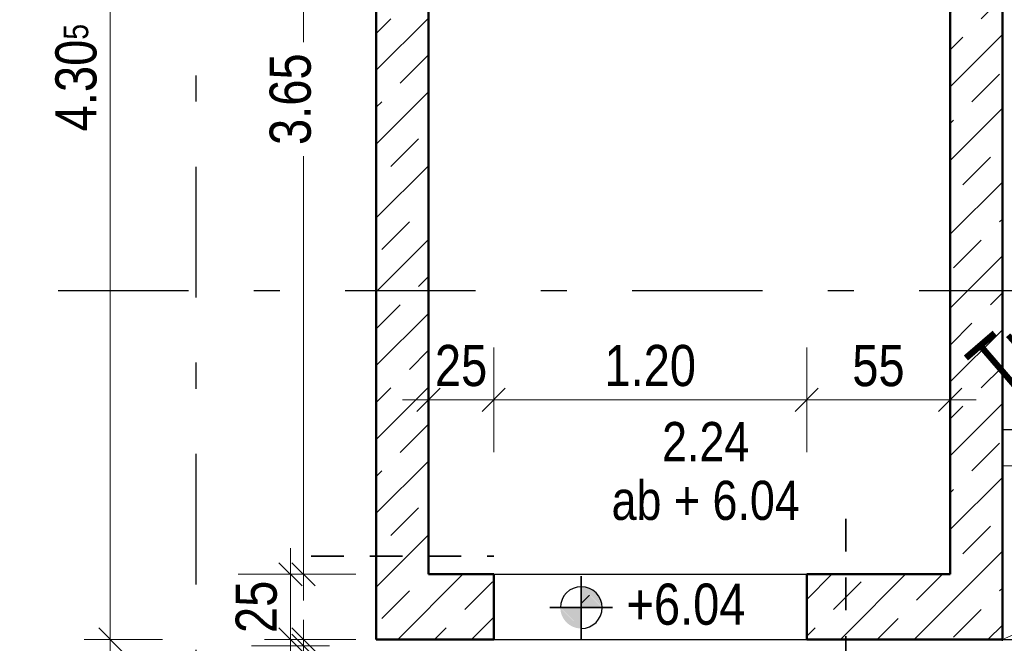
# Model space of a CAD drawing. Header units: millimetres. Extents: x 0 to 78.9, y -26.7 to 42.
# Tile 6 of 68: x 5.2 to 8.9, y 13.5 to 15.9. Entities that reach past the tile are written whole.
import ezdxf

# ---------------------------------------------------------------- set-up
doc = ezdxf.new("R2010")
doc.units = ezdxf.units.MM
for name, pattern in [('DASHDOT', [1, 0.5, -0.25, 0, -0.25]), ('DASHDOTX2', [2, 1, -0.5, 0, -0.5]), ('HIDDEN', [0.375, 0.25, -0.125])]:
    doc.linetypes.add(name, pattern=pattern)
for name, color, linetype, lineweight in [('Achsen', 7, 'Continuous', 20), ('Schraffuren', 7, 'Continuous', 20), ('Texte', 7, 'Continuous', 20)]:
    doc.layers.add(name, color=color, linetype=linetype, lineweight=lineweight)
doc.styles.add('Arial Narrow', font='ARIALN.TTF')
doc.dimstyles.new('Arch_Strakon_dimstyle', dxfattribs={"dimtxt": 11.25, "dimasz": 1, "dimexe": 1.25, "dimexo": 0.0625, "dimgap": 1, "dimtad": 0, "dimdec": 5, "dimzin": 12, "dimdsep": 46, "dimtxsty": 'Arial Narrow', "dimblk": 'Arrowhead_Tick', "dimsah": 1, "dimcen": 0, "dimse1": 1, "dimse2": 1, "dimclrd": 6, "dimclrt": 3, "dimazin": 0, "dimtfac": 1, "dimtdec": 4, "dimtmove": 0, "dimatfit": 3, "dimldrblk": 'NONE', "dimfxl": 1, "dimtvp": 1, "dimtolj": 1, "dimtzin": 0, "dimlwd": 13, "dimarcsym": 2})
pattern_1 = [(45, (0, 0), (-0.1414214, 0.1414214), [0.15, -0.1]), (45, (-0.07071, 0.07071), (-0.1414214, 0.1414214), [])]

# ---------------------------------------------------------------- blocks, each defined once
blk = doc.blocks.new('Arrowhead_Tick')
at = {"color": 0, "linetype": 'Continuous', "lineweight": -2}
for p, q in [((0, 20), (0, -10)), ((-1, 0), (0, 0)), ((10, 0), (0, 0))]:
    blk.add_line(p, q, dxfattribs=at)
at = {"color": 2, "linetype": 'Continuous', "lineweight": 35}
blk.add_line((4.42, 4.42), (-4.42, -4.42), dxfattribs=at)
blk = doc.blocks.new('*D31')
at = {"layer": 'Achsen', "color": 6, "linetype": 'Continuous', "lineweight": 13}
blk.add_line((3.3619, 13.5418), (3.3619, 14.8584), dxfattribs=at)
at = {"layer": 'Defpoints', "color": 0}
for p in [(3.1006, 14.8684), (3.3619, 14.8684), (8.9201, 13.5318)]:
    blk.add_point(p, dxfattribs=at)
at = {"layer": 'Achsen', "color": 6, "lineweight": 13, "xscale": 0.01, "yscale": 0.01, "zscale": 0.01}
for p, rotation in [((3.3619, 14.8684), 90), ((3.3619, 13.5318), 270)]:
    blk.add_blockref('Arrowhead_Tick', p, dxfattribs=dict(at, rotation=rotation))
at = {"layer": 'Achsen', "color": 2, "lineweight": -2, "insert": (3.2315, 14.2001), "char_height": 0.1575, "attachment_point": 5, "rotation": 90, "style": 'Arial Narrow'}
blk.add_mtext('\\A1;1.33{\\A1;\\H.6x;\\S5;}', dxfattribs=at)
blk = doc.blocks.new('_None')
blk = doc.blocks.new('*D32')
at = {"layer": 'Achsen', "color": 6, "linetype": 'Continuous', "lineweight": 13}
for p, q in [((3.4119, 13.5418), (3.4119, 13.5518)), ((3.4119, 13.5077), (3.4119, 13.5318)), ((3.4119, 13.4977), (3.4119, 13.4877))]:
    blk.add_line(p, q, dxfattribs=at)
at = {"layer": 'Defpoints', "color": 0}
for p in [(3.4119, 13.5318), (6.5201, 13.5318), (2.3029, 13.5077)]:
    blk.add_point(p, dxfattribs=at)
at = {"layer": 'Achsen', "color": 6, "lineweight": 13, "xscale": 0.01, "yscale": 0.01, "zscale": 0.01}
for p, rotation in [((3.4119, 13.5077), 90.00000000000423), ((3.4119, 13.5318), 270.0000000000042)]:
    blk.add_blockref('Arrowhead_Tick', p, dxfattribs=dict(at, rotation=rotation))
at = {"layer": 'Achsen', "color": 2, "lineweight": -2, "insert": (3.3619, 13.3422), "char_height": 0.1575, "attachment_point": 5, "rotation": 90, "style": 'Arial Narrow'}
blk.add_mtext('\\A1;2{\\A1;\\H.6x;\\S5;}', dxfattribs=at)
blk = doc.blocks.new('*D128')
at = {"layer": 'Achsen', "color": 6, "linetype": 'Continuous', "lineweight": 13}
for p, q in [((6.2411, 13.5418), (6.2411, 13.5518)), ((6.2411, 13.5077), (6.2411, 13.5318)), ((6.2411, 13.4977), (6.2411, 13.4877))]:
    blk.add_line(p, q, dxfattribs=at)
at = {"layer": 'Defpoints', "color": 0}
for p in [(6.2411, 13.5318), (6.5201, 13.5318), (6.7893, 13.5077)]:
    blk.add_point(p, dxfattribs=at)
at = {"layer": 'Achsen', "color": 6, "lineweight": 13, "xscale": 0.01, "yscale": 0.01, "zscale": 0.01}
for p, rotation in [((6.2411, 13.5077), 90), ((6.2411, 13.5318), 270)]:
    blk.add_blockref('Arrowhead_Tick', p, dxfattribs=dict(at, rotation=rotation))
at = {"layer": 'Achsen', "color": 2, "lineweight": -2, "insert": (6.1911, 13.3422), "char_height": 0.1575, "attachment_point": 5, "rotation": 90, "style": 'Arial Narrow'}
blk.add_mtext('\\A1;2{\\A1;\\H.6x;\\S5;}', dxfattribs=at)
blk = doc.blocks.new('*D129')
at = {"layer": 'Achsen', "color": 6, "linetype": 'Continuous', "lineweight": 13}
blk.add_line((6.1911, 13.5418), (6.1911, 13.7718), dxfattribs=at)
at = {"layer": 'Defpoints', "color": 0}
for p in [(6.1911, 13.7818), (6.7201, 13.7818), (6.5201, 13.5318)]:
    blk.add_point(p, dxfattribs=at)
at = {"layer": 'Achsen', "color": 6, "lineweight": 13, "xscale": 0.01, "yscale": 0.01, "zscale": 0.01}
for p, rotation in [((6.1911, 13.7818), 90), ((6.1911, 13.5318), 270)]:
    blk.add_blockref('Arrowhead_Tick', p, dxfattribs=dict(at, rotation=rotation))
at = {"layer": 'Achsen', "color": 2, "lineweight": -2, "insert": (6.0607, 13.6568), "char_height": 0.1575, "attachment_point": 5, "rotation": 90, "style": 'Arial Narrow'}
blk.add_mtext('\\A1;25', dxfattribs=at)
blk = doc.blocks.new('*D130')
at = {"layer": 'Achsen', "color": 6, "linetype": 'Continuous', "lineweight": 13}
for p, q in [((6.2411, 17.4218), (6.2411, 15.8201)), ((6.2411, 13.7918), (6.2411, 15.3835))]:
    blk.add_line(p, q, dxfattribs=at)
at = {"layer": 'Defpoints', "color": 0}
for p in [(6.2411, 17.4318), (6.7201, 17.4318), (6.7201, 13.7818)]:
    blk.add_point(p, dxfattribs=at)
at = {"layer": 'Achsen', "color": 6, "lineweight": 13, "xscale": 0.01, "yscale": 0.01, "zscale": 0.01}
for p, rotation in [((6.2411, 17.4318), 90), ((6.2411, 13.7818), 270)]:
    blk.add_blockref('Arrowhead_Tick', p, dxfattribs=dict(at, rotation=rotation))
at = {"layer": 'Achsen', "color": 2, "lineweight": -2, "insert": (6.1911, 15.6018), "char_height": 0.1575, "attachment_point": 5, "rotation": 90, "style": 'Arial Narrow'}
blk.add_mtext('\\A1;3.65', dxfattribs=at)
blk = doc.blocks.new('*D133')
at = {"layer": 'Achsen', "color": 6, "linetype": 'Continuous', "lineweight": 13}
blk.add_line((5.5, 13.5418), (5.5, 17.8268), dxfattribs=at)
at = {"layer": 'Defpoints', "color": 0}
for p in [(5.5, 17.8368), (6.5201, 17.8368), (6.5201, 13.5318)]:
    blk.add_point(p, dxfattribs=at)
at = {"layer": 'Achsen', "color": 6, "lineweight": 13, "xscale": 0.01, "yscale": 0.01, "zscale": 0.01}
for p, rotation in [((5.5, 17.8368), 90), ((5.5, 13.5318), 270)]:
    blk.add_blockref('Arrowhead_Tick', p, dxfattribs=dict(at, rotation=rotation))
at = {"layer": 'Achsen', "color": 2, "lineweight": -2, "insert": (5.3696, 15.6843), "char_height": 0.1575, "attachment_point": 5, "rotation": 90, "style": 'Arial Narrow'}
blk.add_mtext('\\A1;4.30{\\A1;\\H.6x;\\S5;}', dxfattribs=at)
blk = doc.blocks.new('*D295')
at = {"layer": 'Achsen', "color": 6, "linetype": 'Continuous', "lineweight": 13}
blk.add_line((4.3, 13.5418), (4.3, 13.7718), dxfattribs=at)
at = {"layer": 'Defpoints', "color": 0}
for p in [(4.3, 13.7818), (6.7201, 13.7818), (6.5201, 13.5318)]:
    blk.add_point(p, dxfattribs=at)
at = {"layer": 'Achsen', "color": 6, "lineweight": 13, "xscale": 0.01, "yscale": 0.01, "zscale": 0.01}
for p, rotation in [((4.3, 13.7818), 90), ((4.3, 13.5318), 270)]:
    blk.add_blockref('Arrowhead_Tick', p, dxfattribs=dict(at, rotation=rotation))
at = {"layer": 'Achsen', "color": 2, "lineweight": 35, "insert": (4.1696, 13.6568), "char_height": 0.1575, "attachment_point": 5, "rotation": 90, "style": 'Arial Narrow'}
blk.add_mtext('\\A1;25', dxfattribs=at)
blk = doc.blocks.new('*D296')
at = {"layer": 'Achsen', "color": 6, "linetype": 'Continuous', "lineweight": 13}
blk.add_line((4.3, 13.7918), (4.3, 17.4218), dxfattribs=at)
at = {"layer": 'Defpoints', "color": 0}
for p in [(4.3, 17.4318), (6.7201, 17.4318), (6.7201, 13.7818)]:
    blk.add_point(p, dxfattribs=at)
at = {"layer": 'Achsen', "color": 6, "lineweight": 13, "xscale": 0.01, "yscale": 0.01, "zscale": 0.01}
for p, rotation in [((4.3, 17.4318), 90), ((4.3, 13.7818), 270)]:
    blk.add_blockref('Arrowhead_Tick', p, dxfattribs=dict(at, rotation=rotation))
at = {"layer": 'Achsen', "color": 2, "lineweight": 35, "insert": (4.1696, 15.6068), "char_height": 0.1575, "attachment_point": 5, "rotation": 90, "style": 'Arial Narrow'}
blk.add_mtext('\\A1;3.65', dxfattribs=at)
blk = doc.blocks.new('*D457')
at = {"color": 6, "linetype": 'Continuous', "lineweight": 13}
blk.add_line((3.9, 13.5418), (3.9, 20.2084), dxfattribs=at)
at = {"layer": 'Defpoints', "color": 0}
for p in [(3.9, 20.2184), (6.5201, 20.2184), (6.5201, 13.5318)]:
    blk.add_point(p, dxfattribs=at)
at = {"color": 6, "lineweight": 13, "xscale": 0.01, "yscale": 0.01, "zscale": 0.01}
for p, rotation in [((3.9, 20.2184), 90), ((3.9, 13.5318), 270)]:
    blk.add_blockref('Arrowhead_Tick', p, dxfattribs=dict(at, rotation=rotation))
at = {"color": 2, "lineweight": 35, "insert": (3.7696, 16.8751), "char_height": 0.1575, "attachment_point": 5, "rotation": 90, "style": 'Arial Narrow'}
blk.add_mtext('\\A1;6.68{\\A1;\\H.6x;\\S5;}', dxfattribs=at)
blk = doc.blocks.new('*D570')
at = {"layer": 'Achsen', "color": 6, "linetype": 'Continuous', "lineweight": 13}
blk.add_line((6.7301, 14.45), (6.9601, 14.45), dxfattribs=at)
at = {"layer": 'Defpoints', "color": 0}
for p in [(6.9701, 14.45), (6.7201, 13.7818), (6.9701, 13.7818)]:
    blk.add_point(p, dxfattribs=at)
at = {"layer": 'Achsen', "color": 6, "lineweight": 13, "xscale": 0.01, "yscale": 0.01, "zscale": 0.01}
blk.add_blockref('Arrowhead_Tick', (6.9701, 14.45), dxfattribs=at)
at = {"layer": 'Achsen', "color": 6, "lineweight": 13, "xscale": 0.01, "yscale": 0.01, "zscale": 0.01, "rotation": 180}
blk.add_blockref('Arrowhead_Tick', (6.7201, 14.45), dxfattribs=at)
at = {"layer": 'Achsen', "color": 2, "lineweight": 35, "insert": (6.8451, 14.5804), "char_height": 0.1575, "attachment_point": 5, "style": 'Arial Narrow'}
blk.add_mtext('\\A1;25', dxfattribs=at)
blk = doc.blocks.new('*D571')
at = {"layer": 'Achsen', "color": 6, "linetype": 'Continuous', "lineweight": 13}
blk.add_line((8.1801, 14.45), (8.7101, 14.45), dxfattribs=at)
at = {"layer": 'Defpoints', "color": 0}
for p in [(8.7201, 14.45), (8.1701, 13.7818), (8.7201, 13.7818)]:
    blk.add_point(p, dxfattribs=at)
at = {"layer": 'Achsen', "color": 6, "lineweight": 13, "xscale": 0.01, "yscale": 0.01, "zscale": 0.01}
blk.add_blockref('Arrowhead_Tick', (8.7201, 14.45), dxfattribs=at)
at = {"layer": 'Achsen', "color": 6, "lineweight": 13, "xscale": 0.01, "yscale": 0.01, "zscale": 0.01, "rotation": 180}
blk.add_blockref('Arrowhead_Tick', (8.1701, 14.45), dxfattribs=at)
at = {"layer": 'Achsen', "color": 2, "lineweight": 35, "insert": (8.4451, 14.5801), "char_height": 0.1575, "attachment_point": 5, "style": 'Arial Narrow'}
blk.add_mtext('\\A1;55', dxfattribs=at)
blk = doc.blocks.new('*D578')
at = {"layer": 'Achsen', "color": 6, "linetype": 'Continuous', "lineweight": 13}
blk.add_line((6.9801, 14.45), (8.1601, 14.45), dxfattribs=at)
at = {"layer": 'Defpoints', "color": 0}
for p in [(8.1701, 14.45), (6.9701, 13.7818), (8.1701, 13.7818)]:
    blk.add_point(p, dxfattribs=at)
at = {"layer": 'Achsen', "color": 6, "lineweight": 13, "xscale": 0.01, "yscale": 0.01, "zscale": 0.01}
blk.add_blockref('Arrowhead_Tick', (8.1701, 14.45), dxfattribs=at)
at = {"layer": 'Achsen', "color": 6, "lineweight": 13, "xscale": 0.01, "yscale": 0.01, "zscale": 0.01, "rotation": 180}
blk.add_blockref('Arrowhead_Tick', (6.9701, 14.45), dxfattribs=at)
at = {"layer": 'Achsen', "color": 2, "lineweight": 35, "insert": (7.5701, 14.5804), "char_height": 0.1575, "attachment_point": 5, "style": 'Arial Narrow'}
blk.add_mtext('\\A1;1.20', dxfattribs=at)

msp = doc.modelspace()

# ---------------------------------------------------------------- hatches: boundary and pattern name
at = {"layer": 'Schraffuren', "lineweight": 35}
h = msp.add_hatch(dxfattribs=at)
h.set_pattern_fill('bB', color=2, scale=0.01, angle=45, style=0, pattern_type=2)
h.set_pattern_definition(pattern_1)
h.paths.add_polyline_path([(6.7200962, 13.8513758), (6.5200962, 13.8513758), (6.5200962, 17.6318211), (6.7200962, 17.6318211)])
h = msp.add_hatch(dxfattribs=at)
h.set_pattern_fill('bB', color=2, scale=0.01, angle=45, style=0, pattern_type=2)
h.set_pattern_definition(pattern_1)
h.paths.add_polyline_path([(8.9200941, 17.6318211), (8.9200941, 13.7818142), (8.7200941, 13.7818142), (8.7200941, 17.6318211)])
h = msp.add_hatch(dxfattribs=at)
h.set_pattern_fill('bB', color=2, scale=0.01, angle=45, style=0, pattern_type=2)
h.set_pattern_definition(pattern_1)
h.paths.add_polyline_path([(6.7200962, 13.8513758), (6.7200962, 13.7818142), (6.5200962, 13.7818142), (6.5200962, 13.8513758)])
h = msp.add_hatch(dxfattribs=at)
h.set_pattern_fill('bB', color=2, scale=0.01, angle=45, style=0, pattern_type=2)
h.set_pattern_definition(pattern_1)
h.paths.add_polyline_path([(6.9700962, 13.5318142), (6.5200962, 13.5318142), (6.5200962, 13.7818142), (6.9700962, 13.7818142)])
h = msp.add_hatch(dxfattribs=at)
h.set_pattern_fill('bB', color=2, scale=0.01, angle=45, style=0, pattern_type=2)
h.set_pattern_definition(pattern_1)
h.paths.add_polyline_path([(8.3196555, 13.7818142), (8.3196555, 13.5318176), (8.1700962, 13.5318142), (8.1700962, 13.7818142)])
h = msp.add_hatch(dxfattribs=at)
h.set_pattern_fill('bB', color=2, scale=0.01, angle=45, style=0, pattern_type=2)
h.set_pattern_definition(pattern_1)
h.paths.add_polyline_path([(8.9200941, 13.7818142), (8.9200941, 13.5318142), (8.3196555, 13.5318176), (8.3196555, 13.7818142)])
at = {"layer": 'Texte', "lineweight": 13}
h = msp.add_hatch(dxfattribs=at)
h.set_pattern_fill('FT', color=6, scale=0.01, angle=45, style=0, pattern_type=2)
h.set_pattern_definition([(45, (0, 0), (-0.0707107, 0.0707107), []), (135, (0, 0), (-0.0707107, -0.0707107), [])])
h.paths.add_polyline_path([(7.3058361, 13.7340672), (7.3858361, 13.6540672), (7.3058361, 13.6540672)])
at = {"layer": 'Texte', "lineweight": 13, "true_color": 0xcccccc}
for points in [[(7.3058361, 13.7340672), (7.3858361, 13.6540672), (7.3058361, 13.6540672)], [(7.3858242, 13.6554481), (7.3857884, 13.6568285), (7.3857288, 13.6582081), (7.3856455, 13.6595865), (7.3855383, 13.6609633), (7.3854074, 13.662338), (7.3852528, 13.6637102), (7.3850745, 13.6650795), (7.3848726, 13.6664456), (7.3846472, 13.667808), (7.3843983, 13.6691662), (7.384126, 13.67052), (7.3838303, 13.6718689), (7.3835114, 13.6732125), (7.3831694, 13.6745504), (7.3828043, 13.6758821), (7.3824163, 13.6772074), (7.3820055, 13.6785258), (7.381572, 13.6798369), (7.3811159, 13.6811403), (7.3806374, 13.6824356), (7.3801366, 13.6837225), (7.3796136, 13.6850006), (7.3790687, 13.6862694), (7.378502, 13.6875287), (7.3779136, 13.6887779), (7.3773037, 13.6900169), (7.3766726, 13.6912451), (7.3760203, 13.6924622), (7.3753471, 13.6936679), (7.3746532, 13.6948618), (7.3739388, 13.6960436), (7.3732041, 13.6972128), (7.3724494, 13.6983692), (7.3716748, 13.6995124), (7.3708806, 13.7006421), (7.370067, 13.7017578), (7.3692342, 13.7028594), (7.3683826, 13.7039464), (7.3675123, 13.7050186), (7.3666237, 13.7060756), (7.3657169, 13.7071171), (7.3647923, 13.7081427), (7.3638502, 13.7091523), (7.3628907, 13.7101455), (7.3619143, 13.7111219), (7.3609211, 13.7120813), (7.3599116, 13.7130235), (7.3588859, 13.7139481), (7.3578444, 13.7148549), (7.3567874, 13.7157435), (7.3557153, 13.7166138), (7.3546282, 13.7174654), (7.3535267, 13.7182981), (7.3524109, 13.7191117), (7.3512813, 13.7199059), (7.3501381, 13.7206806), (7.3489817, 13.7214353), (7.3478124, 13.72217), (7.3466307, 13.7228844), (7.3454368, 13.7235783), (7.3442311, 13.7242515), (7.3430139, 13.7249037), (7.3417857, 13.7255349), (7.3405468, 13.7261447), (7.3392975, 13.7267331), (7.3380383, 13.7272999), (7.3367694, 13.7278448), (7.3354914, 13.7283677), (7.3342045, 13.7288685), (7.3329091, 13.7293471), (7.3316057, 13.7298031), (7.3302946, 13.7302367), (7.3289762, 13.7306475), (7.327651, 13.7310355), (7.3263192, 13.7314006), (7.3249813, 13.7317426), (7.3236378, 13.7320615), (7.3222889, 13.7323571), (7.3209351, 13.7326294), (7.3195768, 13.7328784), (7.3182144, 13.7331038), (7.3168484, 13.7333057), (7.315479, 13.733484), (7.3141068, 13.7336386), (7.3127321, 13.7337695), (7.3113554, 13.7338766), (7.309977, 13.73396), (7.3085974, 13.7340196), (7.3072169, 13.7340553), (7.3058361, 13.7340672)], [(7.3058361, 13.6540672), (7.3058361, 13.5740672), (7.2258361, 13.6540672)], [(7.225848, 13.6526864), (7.2258837, 13.6513059), (7.2259433, 13.6499263), (7.2260267, 13.6485479), (7.2261339, 13.6471712), (7.2262648, 13.6457965), (7.2264194, 13.6444243), (7.2265976, 13.643055), (7.2267995, 13.6416889), (7.227025, 13.6403265), (7.2272739, 13.6389682), (7.2275462, 13.6376144), (7.2278418, 13.6362656), (7.2281607, 13.634922), (7.2285028, 13.6335841), (7.2288678, 13.6322523), (7.2292558, 13.6309271), (7.2296667, 13.6296087), (7.2301002, 13.6282976), (7.2305563, 13.6269942), (7.2310348, 13.6256988), (7.2315356, 13.624412), (7.2320585, 13.6231339), (7.2326034, 13.6218651), (7.2331702, 13.6206058), (7.2337586, 13.6193565), (7.2343684, 13.6181176), (7.2349996, 13.6168894), (7.2356519, 13.6156722), (7.236325, 13.6144665), (7.2370189, 13.6132726), (7.2377333, 13.6120909), (7.238468, 13.6109216), (7.2392228, 13.6097652), (7.2399974, 13.6086221), (7.2407916, 13.6074924), (7.2416052, 13.6063766), (7.2424379, 13.6052751), (7.2432896, 13.6041881), (7.2441598, 13.6031159), (7.2450485, 13.6020589), (7.2459552, 13.6010174), (7.2468798, 13.5999917), (7.247822, 13.5989822), (7.2487814, 13.597989), (7.2497579, 13.5970126), (7.250751, 13.5960531), (7.2517606, 13.595111), (7.2527863, 13.5941864), (7.2538278, 13.5932796), (7.2548847, 13.592391), (7.2559569, 13.5915207), (7.2570439, 13.5906691), (7.2581455, 13.5898364), (7.2592612, 13.5890228), (7.2603909, 13.5882285), (7.2615341, 13.5874539), (7.2626905, 13.5866992), (7.2638597, 13.5859645), (7.2650415, 13.5852501), (7.2662354, 13.5845562), (7.2674411, 13.583883), (7.2686582, 13.5832308), (7.2698864, 13.5825996), (7.2711254, 13.5819897), (7.2723747, 13.5814013), (7.2736339, 13.5808346), (7.2749027, 13.5802897), (7.2761808, 13.5797667), (7.2774677, 13.5792659), (7.278763, 13.5787874), (7.2800664, 13.5783313), (7.2813775, 13.5778978), (7.2826959, 13.577487), (7.2840212, 13.577099), (7.285353, 13.5767339), (7.2866908, 13.5763919), (7.2880344, 13.576073), (7.2893833, 13.5757774), (7.2907371, 13.575505), (7.2920954, 13.5752561), (7.2934577, 13.5750307), (7.2948238, 13.5748288), (7.2961931, 13.5746505), (7.2975654, 13.5744959), (7.29894, 13.574365), (7.3003168, 13.5742579), (7.3016952, 13.5741745), (7.3030748, 13.5741149), (7.3044552, 13.5740792), (7.3058361, 13.5740672)]]:
    msp.add_hatch(color=254, dxfattribs=at).paths.add_polyline_path(points)

# ---------------------------------------------------------------- linework, layer by layer
at = {"color": 6, "linetype": 'HIDDEN', "lineweight": 13, "ltscale": 0.5}
msp.add_line((8.9200941, 14.1968027), (10.7200941, 14.1968027), dxfattribs=at)
at = {"color": 2, "linetype": 'HIDDEN', "lineweight": 35, "ltscale": 0.5}
for p, q in [((8.3196555, 12.519235), (8.3196555, 14.0318142)), ((6.2700962, 13.8513758), (6.9700962, 13.8513758))]:
    msp.add_line(p, q, dxfattribs=at)
at = {"color": 3, "linetype": 'Continuous', "lineweight": 25}
msp.add_line((8.9200941, 13.5268142), (8.9200941, 13.5318142), dxfattribs=at)
at = {"layer": 'Achsen', "color": 3, "linetype": 'DASHDOTX2', "lineweight": 25, "ltscale": 0.5}
for p, q in [((5.8276415, 39.542572), (5.8276415, 12.5145336)), ((3.1006415, 14.8683995), (42.9732145, 14.8683995))]:
    msp.add_line(p, q, dxfattribs=at)
at = {"layer": 'Achsen', "color": 5, "linetype": 'Continuous', "lineweight": 18}
msp.add_line((10.7700941, 14.3368027), (8.9200941, 13.5318142), dxfattribs=at)
at = {"layer": 'Achsen', "color": 3, "linetype": 'Continuous', "lineweight": 25}
for p, q in [((8.9200941, 14.3368027), (10.7200941, 14.3368027)), ((6.9700962, 13.7818142), (8.1700962, 13.7818142)), ((6.9700962, 13.5318176), (8.1700962, 13.5318176)), ((8.9200941, 13.5318176), (10.7200941, 13.5318176))]:
    msp.add_line(p, q, dxfattribs=at)
at = {"layer": 'Texte', "color": 4, "linetype": 'Continuous', "lineweight": 50}
for p, q in [((6.5200962, 13.8513758), (6.5200962, 17.6318211)), ((8.9200941, 13.7818142), (8.9200941, 17.6318211)), ((6.7200962, 13.8513758), (6.7200962, 17.4318211)), ((8.7200941, 13.7818142), (8.7200941, 17.4318211)), ((6.5200962, 13.7818142), (6.5200962, 13.8513758)), ((6.7200962, 13.7818142), (6.7200962, 13.8513758)), ((6.5200962, 13.5318142), (6.5200962, 13.7818142)), ((6.7200962, 13.7818142), (6.9700962, 13.7818142)), ((6.9700962, 13.5318142), (6.9700962, 13.7818142)), ((8.1700962, 13.7818142), (8.3196555, 13.7818142)), ((8.1700962, 13.5318142), (8.1700962, 13.7818142)), ((8.3196555, 13.7818142), (8.7200941, 13.7818142)), ((8.9200941, 13.5318142), (8.9200941, 13.7818142)), ((6.5200962, 13.5318176), (6.9700962, 13.5318176)), ((8.1700962, 13.5318176), (8.3196555, 13.5318176)), ((8.3196555, 13.5318176), (8.9200941, 13.5318176))]:
    msp.add_line(p, q, dxfattribs=at)
at = {"layer": 'Texte', "color": 2, "linetype": 'DASHDOT', "lineweight": 35, "ltscale": 0.5}
for p, q in [((7.3058361, 13.7740672), (7.3058361, 13.5340672)), ((7.4258361, 13.6540672), (7.1858361, 13.6540672))]:
    msp.add_line(p, q, dxfattribs=at)
at = {"layer": 'Texte', "color": 3, "linetype": 'Continuous', "lineweight": 25}
for start, end in [(90, 180), (0, 90), (270, 0)]:
    msp.add_arc((7.3058361, 13.6540672), 0.08, start, end, dxfattribs=at)

# ---------------------------------------------------------------- texts
at = {"layer": 'Achsen', "color": 4, "lineweight": 50, "insert": (9.1373278, 14.1873821), "char_height": 0.225, "attachment_point": 7, "rotation": 40.7720934, "line_spacing_factor": 0.9, "style": 'Arial Narrow'}
msp.add_mtext('Treppe TR 11{\\P}s. Plan Nr. A-S-TR-01', dxfattribs=at)
at = {"layer": 'Achsen', "color": 2, "lineweight": 35, "insert": (7.7827699, 14.1764201), "char_height": 0.15, "attachment_point": 5, "line_spacing_factor": 0.9, "style": 'Arial Narrow'}
msp.add_mtext('2.24{\\P}ab + 6.04', dxfattribs=at)
at = {"layer": 'Texte', "color": 2, "lineweight": 35, "style": 'Arial Narrow'}
msp.add_text('+6.04', height=0.1575, dxfattribs=at).set_placement((7.4789723, 13.588457))

# ---------------------------------------------------------------- dimensions: what is measured, and where the dimension line sits
at = {"lineweight": 35}
dim = msp.add_linear_dim(base=(3.9, 20.2183995), p1=(6.5200962, 13.5318142), p2=(6.5200962, 20.2183995), angle=90, text='6.68{\\A1;\\H.6x;\\S5;}', dimstyle='Arch_Strakon_dimstyle', override={"dimscale": 0.01, "dimtxt": 15.75, "dimasz": 1, "dimgap": 5, "dimtad": 1, "dimjust": 0, "dimtih": 0, "dimtoh": 0, "dimdec": 5, "dimdsep": 46, "dimtxsty": 'Arial Narrow', "dimclrd": 6, "dimclrt": 2, "dimtix": 1, "dimtofl": 255, "dimtmove": 0, "dimatfit": 2, "dimfxl": 0, "dimfxlon": 0, "dimtvp": 31.746032, "dimlwd": 13}, dxfattribs=at)
dim.commit()
dim.dimension.update_dxf_attribs({"geometry": '*D457', "text_midpoint": (3.9, 16.8751068), "dimtype": 160})
at = {"layer": 'Achsen', "lineweight": -2}
for base, p1, p2, text, override, picture, middle in [((5.5, 17.8368211), (6.5200962, 13.5318142), (6.5200962, 17.8368211), '4.30{\\A1;\\H.6x;\\S5;}', {"dimscale": 0.01, "dimtxt": 15.75, "dimasz": 1, "dimgap": 5, "dimtad": 1, "dimjust": 0, "dimtih": 0, "dimtoh": 0, "dimdec": 5, "dimdsep": 46, "dimtxsty": 'Arial Narrow', "dimclrd": 6, "dimclrt": 2, "dimtix": 1, "dimtofl": 255, "dimtmove": 0, "dimatfit": 2, "dimfxl": 0, "dimfxlon": 0, "dimtvp": 31.746032, "dimlwd": 13}, '*D133', (5.5, 15.6843176)), ((6.2410615, 17.4318211), (6.7200962, 13.7818142), (6.7200962, 17.4318211), '3.65', {"dimscale": 0.01, "dimtxt": 15.75, "dimasz": 1, "dimgap": 5, "dimtad": 0, "dimjust": 0, "dimtih": 0, "dimtoh": 0, "dimdec": 5, "dimdsep": 46, "dimtxsty": 'Arial Narrow', "dimclrd": 6, "dimclrt": 2, "dimtix": 0, "dimtofl": 255, "dimtmove": 2, "dimatfit": 2, "dimfxl": 0, "dimfxlon": 0, "dimtvp": 31.746032, "dimlwd": 13}, '*D130', (6.1910615, 15.6018176)), ((3.3619458, 14.8683995), (8.9200941, 13.5318176), (3.1006415, 14.8683995), '1.33{\\A1;\\H.6x;\\S5;}', {"dimscale": 0.01, "dimtxt": 15.75, "dimasz": 1, "dimgap": 5, "dimtad": 1, "dimjust": 0, "dimtih": 0, "dimtoh": 0, "dimdec": 5, "dimdsep": 46, "dimtxsty": 'Arial Narrow', "dimclrd": 6, "dimclrt": 2, "dimtix": 1, "dimtofl": 255, "dimtmove": 0, "dimatfit": 2, "dimfxl": 0, "dimfxlon": 0, "dimtvp": 31.746032, "dimlwd": 13}, '*D31', (3.3619458, 14.2001085)), ((6.1910615, 13.7818142), (6.5200962, 13.5318142), (6.7200962, 13.7818142), '25', {"dimscale": 0.01, "dimtxt": 15.75, "dimasz": 1, "dimgap": 5, "dimtad": 1, "dimjust": 0, "dimtih": 0, "dimtoh": 0, "dimdec": 5, "dimdsep": 46, "dimtxsty": 'Arial Narrow', "dimclrd": 6, "dimclrt": 2, "dimtix": 1, "dimtofl": 255, "dimtmove": 0, "dimatfit": 2, "dimfxl": 0, "dimfxlon": 0, "dimtvp": 31.746032, "dimlwd": 13}, '*D129', (6.1910615, 13.6568142)), ((3.4119458, 13.5318142), (2.302919, 13.5077448), (6.5200962, 13.5318142), '2{\\A1;\\H.6x;\\S5;}', {"dimscale": 0.01, "dimtxt": 15.75, "dimasz": 1, "dimgap": 5, "dimtad": 1, "dimjust": 0, "dimtih": 0, "dimtoh": 0, "dimdec": 5, "dimdsep": 46, "dimtxsty": 'Arial Narrow', "dimclrd": 6, "dimclrt": 2, "dimtix": 0, "dimtofl": 255, "dimtmove": 2, "dimatfit": 2, "dimfxl": 0, "dimfxlon": 0, "dimtvp": 31.746032, "dimlwd": 13}, '*D32', (3.3619458, 13.3421729)), ((6.2410615, 13.5318142), (6.7892876, 13.5077448), (6.5200962, 13.5318142), '2{\\A1;\\H.6x;\\S5;}', {"dimscale": 0.01, "dimtxt": 15.75, "dimasz": 1, "dimgap": 5, "dimtad": 1, "dimjust": 0, "dimtih": 0, "dimtoh": 0, "dimdec": 5, "dimdsep": 46, "dimtxsty": 'Arial Narrow', "dimclrd": 6, "dimclrt": 2, "dimtix": 0, "dimtofl": 255, "dimtmove": 2, "dimatfit": 2, "dimfxl": 0, "dimfxlon": 0, "dimtvp": 31.746032, "dimlwd": 13}, '*D128', (6.1910615, 13.3421729))]:
    dim = msp.add_linear_dim(base=base, p1=p1, p2=p2, angle=90, text=text, dimstyle='Arch_Strakon_dimstyle', override=override, dxfattribs=at)
    dim.commit()
    dim.dimension.update_dxf_attribs({"geometry": picture, "text_midpoint": middle, "dimtype": 160})
at = {"layer": 'Achsen', "lineweight": 35}
for base, p1, p2, text, picture, middle in [((4.3, 17.4318211), (6.7200962, 13.7818142), (6.7200962, 17.4318211), '3.65', '*D296', (4.3, 15.6068176)), ((4.3, 13.7818142), (6.5200962, 13.5318142), (6.7200962, 13.7818142), '25', '*D295', (4.3, 13.6568142))]:
    dim = msp.add_linear_dim(base=base, p1=p1, p2=p2, angle=90, text=text, dimstyle='Arch_Strakon_dimstyle', override={"dimscale": 0.01, "dimtxt": 15.75, "dimasz": 1, "dimgap": 5, "dimtad": 1, "dimjust": 0, "dimtih": 0, "dimtoh": 0, "dimdec": 5, "dimdsep": 46, "dimtxsty": 'Arial Narrow', "dimclrd": 6, "dimclrt": 2, "dimtix": 1, "dimtofl": 255, "dimtmove": 0, "dimatfit": 2, "dimfxl": 0, "dimfxlon": 0, "dimtvp": 31.746032, "dimlwd": 13}, dxfattribs=at)
    dim.commit()
    dim.dimension.update_dxf_attribs({"geometry": picture, "text_midpoint": middle, "dimtype": 160})
for base, p1, p2, text, picture, middle in [((6.9700962, 14.45), (6.7200962, 13.7818142), (6.9700962, 13.7818142), '25', '*D570', (6.8450962, 14.45)), ((8.1700962, 14.45), (6.9700962, 13.7818142), (8.1700962, 13.7818142), '1.20', '*D578', (7.5700962, 14.45)), ((8.7200941, 14.45), (8.1700962, 13.7818142), (8.7200941, 13.7818142), '55', '*D571', (8.4450951, 14.45))]:
    dim = msp.add_linear_dim(base=base, p1=p1, p2=p2, text=text, dimstyle='Arch_Strakon_dimstyle', override={"dimscale": 0.01, "dimtxt": 15.75, "dimasz": 1, "dimgap": 5, "dimtad": 1, "dimjust": 0, "dimtih": 0, "dimtoh": 0, "dimdec": 5, "dimdsep": 46, "dimtxsty": 'Arial Narrow', "dimclrd": 6, "dimclrt": 2, "dimtix": 1, "dimtofl": 255, "dimtmove": 0, "dimatfit": 2, "dimfxl": 0, "dimfxlon": 0, "dimtvp": 31.746032, "dimlwd": 13}, dxfattribs=at)
    dim.commit()
    dim.dimension.update_dxf_attribs({"geometry": picture, "text_midpoint": middle, "dimtype": 160})

doc.saveas('drawing.dxf')
